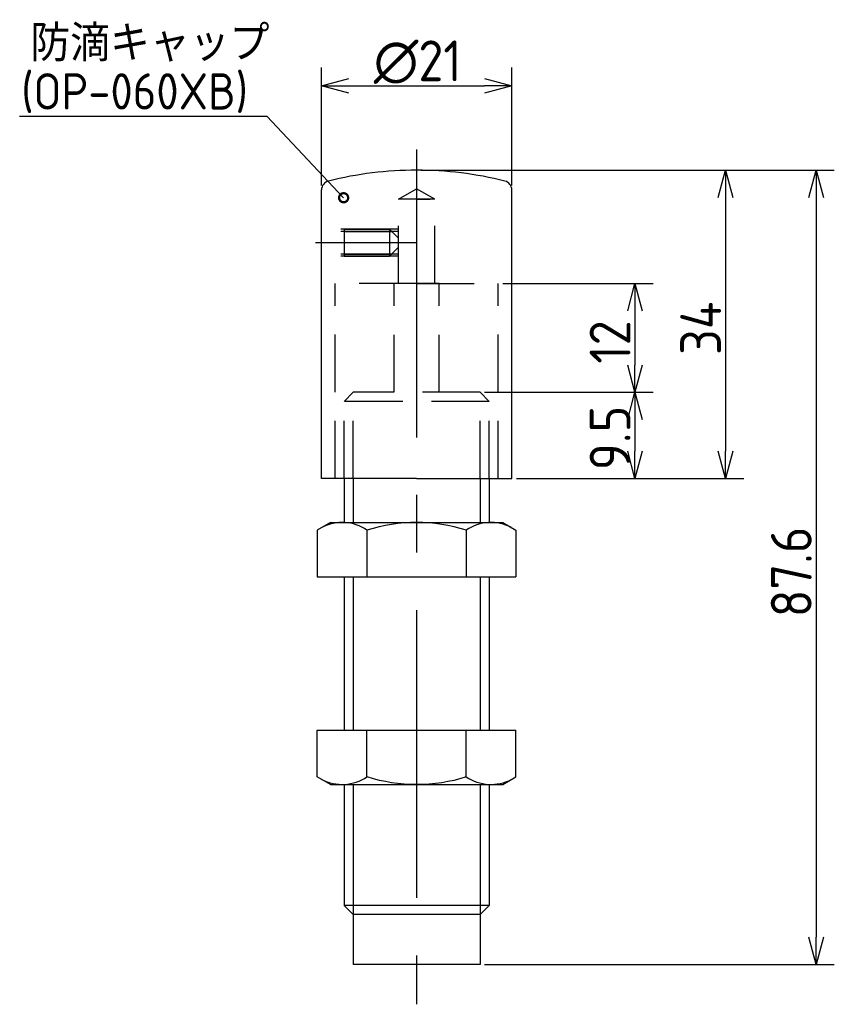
# Model space of a CAD drawing. Extents: x 135 to 225, y 114 to 222.
import ezdxf

# ---------------------------------------------------------------- set-up
doc = ezdxf.new("R2010")
doc.units = 0
doc.linetypes.add('CENTER', pattern=[50.8, 31.75, -6.35, 6.35, -6.35])
doc.linetypes.add('HIDDEN', pattern=[9.525, 6.35, -3.175])
doc.layers.get('0').update_dxf_attribs({"linetype": 'CONTINUOUS'})
doc.layers.add('図形', color=7, linetype='CONTINUOUS')
doc.layers.add('寸法_文字', color=3, linetype='CONTINUOUS')
doc.styles.add('DIMENSION', font='isocp.shx', dxfattribs={"bigfont": 'bigfont.shx'})

# ---------------------------------------------------------------- blocks, each defined once
blk = doc.blocks.new('_DOTSMALL')
at = {"color": 0, "linetype": 'BYBLOCK', "const_width": 0.5}
blk.add_lwpolyline([(-0.0625, 0, 1), (0.0625, 0, 1)], format="xyb", close=True, dxfattribs=at)
blk = doc.blocks.new('_OPEN30')
at = {"color": 0, "linetype": 'BYBLOCK'}
for p, q in [((-1, 0.268), (0, 0)), ((0, 0), (-1, -0.268)), ((0, 0), (-1, 0))]:
    blk.add_line(p, q, dxfattribs=at)
blk = doc.blocks.new('*U87')
at = {"layer": '図形', "color": 3, "style": 'DIMENSION'}
blk.add_text('∅21', height=4.5, dxfattribs=at).set_placement((173.68, 215.51))
blk = doc.blocks.new('*U88')
at = {"layer": '図形', "color": 3, "style": 'DIMENSION'}
blk.add_text('12', height=4.5, rotation=90, dxfattribs=at).set_placement((202, 184.36))
blk = doc.blocks.new('*U89')
at = {"layer": '図形', "color": 3, "style": 'DIMENSION'}
blk.add_text('9.5', height=4.5, rotation=90, dxfattribs=at).set_placement((202, 172.61))
blk = doc.blocks.new('*U90')
at = {"layer": '図形', "color": 3, "style": 'DIMENSION'}
blk.add_text('34', height=4.5, rotation=90, dxfattribs=at).set_placement((212, 185.32))
blk = doc.blocks.new('*U91')
at = {"layer": '図形', "color": 3, "style": 'DIMENSION'}
blk.add_text('87.6', height=4.5, rotation=90, dxfattribs=at).set_placement((222, 156.39))

msp = doc.modelspace()

# ---------------------------------------------------------------- linework, layer by layer
at = {"layer": '図形', "color": 3}
for p, q in [((167.91, 204.02), (167.91, 217.01)), ((188.91, 204.02), (188.91, 217.01)), ((170.91, 215.01), (185.91, 215.01)), ((178.91, 205.7), (214.5, 205.7)), ((178.91, 205.7), (224.5, 205.7)), ((212.5, 202.7), (212.5, 174.7)), ((222.5, 202.7), (222.5, 121.1)), ((187.91, 193.2), (204.5, 193.2)), ((202.5, 190.2), (202.5, 184.2)), ((185.91, 181.2), (204.5, 181.2)), ((185.91, 181.2), (204.5, 181.2)), ((202.5, 178.2), (202.5, 174.7)), ((171.41, 171.7), (171.41, 166.84)), ((185.41, 171.7), (185.41, 166.84)), ((189.41, 171.7), (204.5, 171.7)), ((189.41, 171.7), (214.5, 171.7)), ((171.41, 160.84), (171.41, 143.95)), ((185.41, 160.84), (185.41, 143.95)), ((171.41, 137.95), (171.41, 123.6)), ((185.41, 137.95), (185.41, 123.6)), ((185.91, 118.1), (224.5, 118.1))]:
    msp.add_line(p, q, dxfattribs=at)
at = {"layer": '図形', "color": 3, "linetype": 'CENTER'}
for p, q in [((178.41, 207.98), (178.41, 113.7)), ((178.41, 197.7), (167.23, 197.7))]:
    msp.add_line(p, q, dxfattribs=at)
at = {"layer": '図形'}
for p, q in [((167.91, 171.7), (167.91, 203.52)), ((188.91, 171.7), (188.91, 203.52)), ((180.91, 193.2), (175.91, 193.2)), ((178.41, 171.7), (167.91, 171.7)), ((170.41, 171.7), (170.41, 166.84)), ((178.41, 171.7), (188.91, 171.7)), ((186.41, 171.7), (186.41, 166.84)), ((168.91, 166.84), (167.44, 165.99)), ((168.91, 166.84), (187.91, 166.84)), ((187.91, 166.84), (189.37, 165.99)), ((167.44, 165.99), (167.44, 160.84)), ((172.92, 165.99), (172.92, 160.84)), ((183.89, 165.99), (183.89, 160.84)), ((189.37, 165.99), (189.37, 160.84)), ((167.44, 160.84), (189.37, 160.84)), ((170.41, 160.84), (170.41, 143.95)), ((186.41, 160.84), (186.41, 143.95)), ((167.44, 143.95), (189.37, 143.95)), ((167.44, 138.8), (167.44, 143.95)), ((172.92, 138.8), (172.92, 143.95)), ((183.89, 138.8), (183.89, 143.95)), ((189.37, 138.8), (189.37, 143.95)), ((168.91, 137.95), (167.44, 138.8)), ((168.91, 137.95), (187.91, 137.95)), ((170.41, 137.95), (170.41, 124.6)), ((186.41, 137.95), (186.41, 124.6)), ((187.91, 137.95), (189.37, 138.8)), ((186.41, 124.6), (170.41, 124.6)), ((171.41, 123.6), (170.41, 124.6)), ((185.41, 123.6), (186.41, 124.6)), ((171.41, 123.6), (171.41, 118.1)), ((185.41, 123.6), (171.41, 123.6)), ((185.41, 123.6), (185.41, 118.1)), ((185.41, 118.1), (171.41, 118.1))]:
    msp.add_line(p, q, dxfattribs=at)
at = {"layer": '図形', "linetype": 'HIDDEN'}
for p, q in [((176.4, 202.5), (178.41, 203.66)), ((180.42, 202.5), (178.41, 203.66)), ((176.4, 193.2), (176.4, 202.5)), ((180.42, 202.5), (176.4, 202.5)), ((178.41, 202.5), (179.91, 202.5)), ((180.42, 193.2), (180.42, 202.5)), ((176.4, 199.2), (167.91, 199.2)), ((176.4, 198.95), (167.91, 198.95)), ((170.4, 199.2), (170.4, 196.2)), ((170.4, 199.2), (175.4, 199.2)), ((170.4, 198.95), (175.65, 198.95)), ((176.4, 198.2), (175.4, 199.2)), ((175.4, 199.2), (175.4, 196.2)), ((176.4, 197.2), (175.4, 196.2)), ((176.4, 196.45), (167.91, 196.45)), ((176.4, 196.2), (167.91, 196.2)), ((170.4, 196.45), (175.65, 196.45)), ((170.4, 196.2), (175.4, 196.2)), ((169.41, 171.7), (169.41, 193.2)), ((178.41, 193.2), (169.41, 193.2)), ((175.91, 181.2), (175.91, 193.2)), ((178.41, 193.2), (187.41, 193.2)), ((180.91, 181.2), (180.91, 193.2)), ((187.41, 171.7), (187.41, 193.2)), ((171.41, 181.2), (170.41, 180.2)), ((185.41, 181.2), (171.41, 181.2)), ((171.41, 171.7), (171.41, 181.2)), ((185.41, 181.2), (186.41, 180.2)), ((185.41, 171.7), (185.41, 181.2)), ((186.41, 180.2), (170.41, 180.2)), ((170.41, 171.7), (170.41, 180.2)), ((186.41, 171.7), (186.41, 180.2))]:
    msp.add_line(p, q, dxfattribs=at)
at = {"layer": '図形'}
for centre, radius, start, end in [((178.41, 165.7), 40, 90, 104.0985), ((178.41, 165.7), 40, 75.9015, 90), ((168.91, 203.52), 1, 104.0985, 180), ((187.91, 203.52), 1, 0, 75.9015), ((170.19, 162.01), 4.83, 55.5312, 117.754), ((178.41, 148.69), 18.15, 72.412, 107.588), ((186.62, 162.01), 4.83, 62.246, 124.4688), ((170.19, 142.78), 4.83, 242.246, 304.4688), ((178.41, 156.11), 18.15, 252.412, 287.588), ((186.62, 142.78), 4.83, 235.5312, 297.754)]:
    msp.add_arc(centre, radius, start, end, dxfattribs=at)
at = {"layer": '寸法_文字', "linetype": 'BYBLOCK'}
for points in [[(134.6, 211.66), (161.88, 211.66)], [(170.35, 202.66), (161.88, 211.66)]]:
    msp.add_lwpolyline(points, dxfattribs=at)

# ---------------------------------------------------------------- block references
at = {"layer": '図形'}
for name in ['*U87', '*U90', '*U88', '*U89', '*U91']:
    msp.add_blockref(name, (0, 0), dxfattribs=at)
at = {"layer": '図形', "color": 3, "xscale": 3, "yscale": 3, "zscale": 3}
for p, rotation in [((167.91, 215.01), 180), ((212.5, 205.7), 90), ((222.5, 205.7), 90), ((202.5, 193.2), 90), ((202.5, 181.2), 270), ((202.5, 181.2), 90), ((202.5, 171.7), 270), ((212.5, 171.7), 270), ((222.5, 118.1), 270)]:
    msp.add_blockref('_OPEN30', p, dxfattribs=dict(at, rotation=rotation))
msp.add_blockref('_OPEN30', (188.91, 215.01), dxfattribs=at)
at = {"layer": '寸法_文字', "xscale": 2, "yscale": 2, "zscale": 2, "rotation": 313.2209512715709}
msp.add_blockref('_DOTSMALL', (170.35, 202.66), dxfattribs=at)

# ---------------------------------------------------------------- texts
at = {"layer": '寸法_文字', "style": 'DIMENSION'}
for s, p in [('防滴キャップ', (135.77, 217.71)), ('(OP-060XB)', (134.78, 212.39))]:
    msp.add_text(s, height=4, dxfattribs=at).set_placement(p)

doc.saveas('drawing.dxf')
